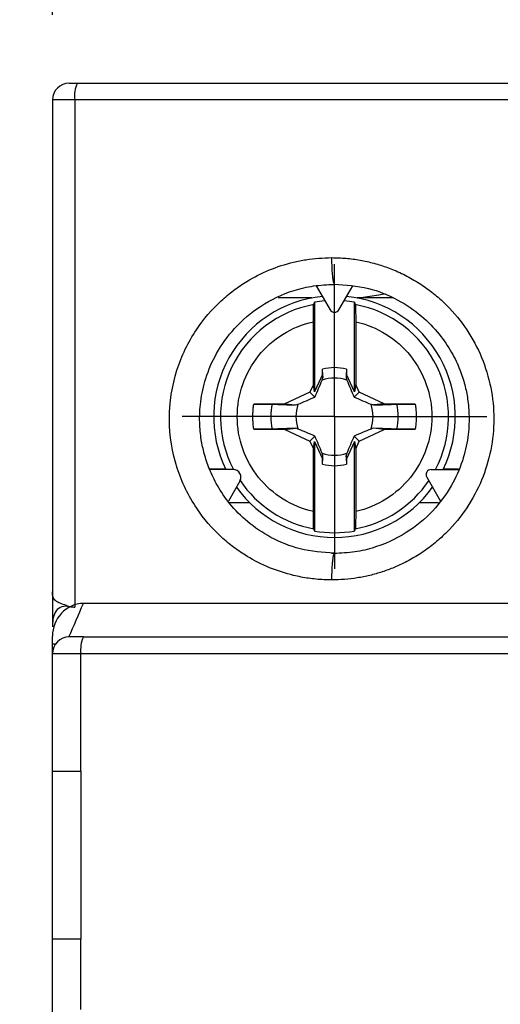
# Model space of a CAD drawing. Header units: inches. Extents: x 0.5 to 21.5, y 0.5 to 16.5.
# Tile 11 of 23: x 15.906 to 16.469, y 8.698 to 9.853. Entities that reach past the tile are written whole.
import ezdxf

# ---------------------------------------------------------------- set-up
doc = ezdxf.new("R2010")
doc.units = ezdxf.units.IN
doc.header["$LTSCALE"] = 2
doc.header["$MEASUREMENT"] = 0
doc.linetypes.add('CENTERX2', pattern=[0.8, 0.5, -0.1, 0.1, -0.1])
doc.layers.add('CENTER', color=40, linetype='CENTERX2')
doc.layers.add('DIMENSIONS', color=140, linetype='Continuous', lineweight=25)
doc.styles.add('SLDTEXTSTYLE0', font='TXT', dxfattribs={"width": 0.7})
doc.dimstyles.new('SLDDIMSTYLE0', dxfattribs={"dimtxt": 0.169922, "dimasz": 0.26, "dimexe": 0, "dimexo": 0.0625, "dimgap": 0.04248, "dimtad": 0, "dimtih": 1, "dimtoh": 1, "dimrnd": 1e-09, "dimzin": 12, "dimdsep": 46, "dimtxsty": 'SLDTEXTSTYLE0', "dimsah": 1, "dimcen": 0.09, "dimadec": 0, "dimazin": 3, "dimtfac": 1, "dimtofl": 0, "dimtmove": 0, "dimatfit": 3, "dimfxl": 0, "dimfrac": 2, "dimtolj": 1, "dimtzin": 12, "dimarcsym": 0})
doc.dimstyles.new('SLDDIMSTYLE1', dxfattribs={"dimtxt": 0.169922, "dimasz": 0.26, "dimexe": 0, "dimexo": 0.0625, "dimgap": 0.04248, "dimtad": 0, "dimtih": 1, "dimtoh": 1, "dimrnd": 1e-09, "dimzin": 12, "dimdsep": 46, "dimtxsty": 'SLDTEXTSTYLE0', "dimsah": 1, "dimcen": 0.09, "dimadec": 0, "dimazin": 3, "dimtfac": 1, "dimtmove": 0, "dimatfit": 0, "dimfxl": 0, "dimfrac": 2, "dimtolj": 1, "dimtzin": 12, "dimarcsym": 0})

# ---------------------------------------------------------------- blocks, each defined once
blk = doc.blocks.new('_D_6')
at = {"layer": 'DIMENSIONS'}
for p, q in [((15.864, 9.7784), (14.4303, 9.7784)), ((14.6803, 9.7784), (14.6803, 8.6329)), ((14.4278, 8.3248), (14.3708, 8.3248)), ((14.3708, 8.3248), (14.3708, 8.0547)), ((14.9328, 8.3248), (14.9898, 8.3248)), ((14.9898, 8.3248), (14.9898, 8.0547)), ((14.3708, 8.0547), (14.4278, 8.0547)), ((14.9898, 8.0547), (14.9328, 8.0547)), ((14.6803, 6.4398), (14.6803, 8.0167)), ((15.8738, 6.4398), (14.4303, 6.4398))]:
    blk.add_line(p, q, dxfattribs=at)
for points in [[(14.6803, 9.7784), (14.6403, 9.5184), (14.7203, 9.5184)], [(14.6803, 6.4398), (14.7203, 6.6998), (14.6403, 6.6998)]]:
    blk.add_solid(points, dxfattribs=at)
at = {"layer": 'DIMENSIONS', "char_height": 0.16667, "attachment_point": 1, "style": 'SLDTEXTSTYLE0'}
for s, insert in [('3.34', (14.4278, 8.5777)), ('84.8', (14.4278, 8.2696))]:
    blk.add_mtext(s, dxfattribs=dict(at, insert=insert))
blk = doc.blocks.new('_D_7')
at = {"layer": 'DIMENSIONS'}
for p, q in [((15.9443, 9.8587), (15.9443, 11.002)), ((17.7081, 9.8587), (17.7081, 11.002)), ((15.9443, 10.752), (15.4443, 10.752)), ((16.5664, 10.752), (16.5094, 10.752)), ((16.5094, 10.752), (16.5094, 10.4819)), ((17.0714, 10.752), (17.1284, 10.752)), ((17.1284, 10.752), (17.1284, 10.4819)), ((17.7081, 10.752), (18.2081, 10.752)), ((16.5094, 10.4819), (16.5664, 10.4819)), ((17.1284, 10.4819), (17.0714, 10.4819))]:
    blk.add_line(p, q, dxfattribs=at)
for points in [[(15.9443, 10.752), (15.6843, 10.792), (15.6843, 10.712)], [(17.7081, 10.752), (17.9681, 10.712), (17.9681, 10.792)]]:
    blk.add_solid(points, dxfattribs=at)
at = {"layer": 'DIMENSIONS', "char_height": 0.16667, "attachment_point": 1, "style": 'SLDTEXTSTYLE0'}
for s, insert in [('1.76', (16.5664, 11.0049)), ('44.8', (16.5664, 10.6968))]:
    blk.add_mtext(s, dxfattribs=dict(at, insert=insert))
blk = doc.blocks.new('SW_CENTERMARKSYMBOL_1')
at = {"layer": 'CENTER', "color": 0}
for p, q in [((0, 0.1), (0, 0.1787)), ((0, 0), (0, 0.1)), ((-0.1, 0), (-0.1787, 0)), ((0, 0), (-0.1, 0)), ((0, 0), (0, -0.1)), ((0, 0), (0.1, 0)), ((0.1, 0), (0.1787, 0)), ((0, -0.1), (0, -0.1787))]:
    blk.add_line(p, q, dxfattribs=at)

msp = doc.modelspace()

# ---------------------------------------------------------------- linework, layer by layer
for p, q in [((15.964, 9.7784), (15.9738, 9.7784)), ((15.9705, 9.7587), (15.9443, 9.7587)), ((15.9443, 9.7587), (15.9443, 9.1817)), ((15.9705, 9.7587), (15.9705, 9.1637)), ((17.6819, 9.7587), (15.9705, 9.7587)), ((16.2536, 9.5407), (16.2699, 9.5125)), ((16.2744, 9.5432), (16.275, 9.5422)), ((16.2801, 9.5125), (16.2964, 9.5407)), ((16.2483, 9.5264), (16.2091, 9.5264)), ((16.2514, 9.5214), (16.2514, 9.4163)), ((16.2986, 9.4163), (16.2986, 9.5214)), ((16.343, 9.5264), (16.3017, 9.5264)), ((16.2502, 9.4249), (16.2502, 9.4985)), ((16.2999, 9.4985), (16.2999, 9.4249)), ((16.2609, 9.4367), (16.2514, 9.4163)), ((16.2609, 9.4367), (16.261, 9.443)), ((16.2609, 9.4367), (16.2613, 9.4329)), ((16.2891, 9.4367), (16.2887, 9.4329)), ((16.289, 9.443), (16.2891, 9.4367)), ((16.2986, 9.4163), (16.2891, 9.4367)), ((16.2502, 9.4249), (16.2461, 9.4161)), ((16.2514, 9.4163), (16.2502, 9.4249)), ((16.2999, 9.4249), (16.2986, 9.4163)), ((16.3039, 9.4161), (16.2999, 9.4249)), ((16.2461, 9.4161), (16.2166, 9.4024)), ((16.2461, 9.4161), (16.2521, 9.4102)), ((16.3039, 9.4161), (16.298, 9.4102)), ((16.3334, 9.4024), (16.3039, 9.4161)), ((16.2166, 9.4024), (16.1804, 9.4018)), ((16.2166, 9.4024), (16.2293, 9.4009)), ((16.3334, 9.4024), (16.3207, 9.4009)), ((16.3696, 9.4018), (16.3334, 9.4024)), ((16.1804, 9.3726), (16.2166, 9.372)), ((16.2166, 9.372), (16.2293, 9.3735)), ((16.2166, 9.372), (16.2461, 9.3583)), ((16.3039, 9.3583), (16.3334, 9.372)), ((16.3334, 9.372), (16.3207, 9.3735)), ((16.3334, 9.372), (16.3696, 9.3726)), ((16.2461, 9.3583), (16.2521, 9.3643)), ((16.2461, 9.3583), (16.2502, 9.3495)), ((16.2502, 9.3495), (16.2514, 9.3581)), ((16.2514, 9.3581), (16.2514, 9.2531)), ((16.2514, 9.3581), (16.2609, 9.3378)), ((16.2986, 9.3581), (16.2891, 9.3378)), ((16.3039, 9.3583), (16.298, 9.3643)), ((16.2986, 9.2531), (16.2986, 9.3581)), ((16.2986, 9.3581), (16.2999, 9.3495)), ((16.2999, 9.3495), (16.3039, 9.3583)), ((16.2502, 9.2759), (16.2502, 9.3495)), ((16.2999, 9.3495), (16.2999, 9.2759)), ((16.2609, 9.3378), (16.2613, 9.3415)), ((16.261, 9.3314), (16.2609, 9.3378)), ((16.2891, 9.3378), (16.2887, 9.3415)), ((16.2891, 9.3378), (16.289, 9.3314)), ((16.1474, 9.3256), (16.1285, 9.3256)), ((16.1564, 9.3252), (16.1292, 9.3252)), ((16.3883, 9.3252), (16.4208, 9.3252)), ((16.4205, 9.3256), (16.4027, 9.3256)), ((16.1642, 9.3117), (16.1506, 9.2882)), ((16.3832, 9.3163), (16.3994, 9.2882)), ((16.1755, 9.2863), (16.1516, 9.2863)), ((16.3971, 9.2863), (16.3745, 9.2863)), ((16.275, 9.2272), (16.2744, 9.2262)), ((15.9443, 9.1817), (15.9443, 9.1405)), ((15.9619, 9.1646), (15.9607, 9.1657)), ((16.8065, 9.1681), (15.9807, 9.1681)), ((15.9443, 9.1091), (15.9443, 9.1298)), ((15.9807, 9.1288), (15.964, 9.1288)), ((15.9443, 9.1209), (15.9482, 9.1209)), ((15.9776, 9.1091), (15.9443, 9.1091)), ((15.9443, 8.9713), (15.9443, 9.1091)), ((17.6748, 9.1091), (15.9776, 9.1091)), ((15.9776, 8.9713), (15.9776, 9.1091)), ((15.9443, 8.9713), (15.9776, 8.9713)), ((15.9443, 8.7744), (15.9443, 8.9713)), ((15.9776, 8.9713), (15.9776, 8.7744)), ((15.9776, 8.7744), (15.9443, 8.7744)), ((15.9443, 8.6721), (15.9443, 8.7744)), ((15.9776, 8.6918), (15.9776, 8.7744))]:
    msp.add_line(p, q)
at = {"flags": 128}
msp.add_lwpolyline([(16.3346, 9.5311), (16.327, 9.5299), (16.3057, 9.5264)], dxfattribs=at)
for centre, radius, start, end in [((15.964, 9.7587), 0.0197, 90, 180), ((16.0023, 9.7635), 0.0322, 152.4183, 188.5462), ((16.275, 9.3872), 0.1417, 95.7424, 205.9544), ((16.275, 9.3872), 0.1337, 100.5135, 207.652), ((16.275, 9.3872), 0.1362, 94.6935, 99.9861), ((16.275, 9.3872), 0.1362, 80.0139, 85.3065), ((16.275, 9.3872), 0.1417, 334.0456, 84.2576), ((16.275, 9.3872), 0.1337, 332.3488, 79.4865), ((16.275, 9.5155), 0.00591, 210, 330), ((16.275, 9.3872), 0.0575, 75.909, 104.091), ((16.275, 9.3872), 0.0452, 71.3185, 108.6815), ((16.275, 9.3872), 0.0746, 168.7083, 191.2917), ((16.275, 9.3872), 0.0452, 161.3185, 198.6815), ((16.275, 9.3872), 0.0452, 341.3185, 18.6815), ((16.275, 9.3872), 0.0746, 348.7083, 11.2917), ((16.275, 9.3872), 0.0452, 251.3185, 288.6815), ((16.1564, 9.3162), 0.00896, 330, 90), ((16.275, 9.3872), 0.0575, 255.909, 284.091), ((16.3883, 9.3193), 0.00591, 90, 210), ((16.275, 9.3872), 0.1337, 214.1676, 259.4865), ((16.275, 9.3872), 0.1337, 280.5135, 325.8268), ((16.275, 9.3872), 0.1417, 215.7424, 270), ((16.275, 9.3872), 0.1417, 270, 324.2576), ((16.275, 9.3872), 0.1362, 260.0139, 279.9861), ((15.964, 9.1091), 0.0197, 90, 180), ((16.0119, 9.1139), 0.0346, 154.5544, 187.9752)]:
    msp.add_arc(centre, radius, start, end)
for centre, major_axis, start_param in [((15.9758, 9.1817), (0.0315, 0), 4.21331), ((16.8262, 12.0686), (5.1036, 0), 4.543008)]:
    msp.add_ellipse(centre, major_axis=major_axis, ratio=0.57735, start_param=start_param, end_param=4.543932)
for points, knots in [([(15.9738, 9.7784), (15.9879, 9.7784), (16.016, 9.7784), (16.0582, 9.7784), (16.1005, 9.7784), (16.1428, 9.7784), (16.1852, 9.7784), (16.2276, 9.7784), (16.2701, 9.7784), (16.3126, 9.7784), (16.3551, 9.7784), (16.4547, 9.7784), (16.6117, 9.7784), (16.8262, 9.7784), (17.0407, 9.7784), (17.2119, 9.7784), (17.3398, 9.7784), (17.4248, 9.7784), (17.5096, 9.7784), (17.5942, 9.7784), (17.6504, 9.7784), (17.6786, 9.7784)], [0, 0, 0, 0, 0.024966, 0.049925, 0.074879, 0.09983, 0.124779, 0.149729, 0.174681, 0.199636, 0.224597, 0.249565, 0.374777, 0.500001, 0.625213, 0.750437, 0.800362, 0.850266, 0.900165, 0.950071, 1, 1, 1, 1]), ([(16.2716, 9.1957), (16.2686, 9.1957), (16.2626, 9.1958), (16.2536, 9.1965), (16.2446, 9.1975), (16.2358, 9.199), (16.2203, 9.2024), (16.1986, 9.2093), (16.1754, 9.2211), (16.1568, 9.2336), (16.1357, 9.2511), (16.1104, 9.2806), (16.0874, 9.3277), (16.0784, 9.3842), (16.0871, 9.4408), (16.11, 9.4882), (16.1353, 9.5178), (16.1565, 9.5355), (16.1751, 9.5481), (16.1984, 9.56), (16.2221, 9.5676), (16.2416, 9.5715), (16.2565, 9.5733), (16.2666, 9.5735), (16.2716, 9.5737)], [0, 0, 0, 0, 0.01523, 0.03041, 0.045574, 0.060755, 0.075988, 0.125681, 0.175311, 0.207079, 0.23882, 0.31397, 0.401502, 0.499176, 0.597043, 0.684885, 0.760357, 0.792228, 0.824139, 0.873956, 0.92385, 0.949259, 0.97459, 1, 1, 1, 1]), ([(16.2716, 9.5737), (16.2744, 9.5736), (16.28, 9.5736), (16.2884, 9.573), (16.2967, 9.5721), (16.305, 9.5708), (16.3132, 9.5692), (16.3213, 9.5672), (16.3293, 9.5648), (16.3373, 9.5621), (16.3483, 9.5578), (16.3622, 9.5512), (16.3782, 9.5415), (16.3931, 9.5304), (16.4114, 9.5138), (16.4311, 9.4898), (16.4485, 9.4571), (16.4593, 9.4216), (16.463, 9.3847), (16.4593, 9.3478), (16.4485, 9.3123), (16.4311, 9.2796), (16.4114, 9.2556), (16.3931, 9.2389), (16.3782, 9.2278), (16.3622, 9.2182), (16.3463, 9.2106), (16.331, 9.2049), (16.3165, 9.2008), (16.3017, 9.1979), (16.2867, 9.196), (16.2767, 9.1958), (16.2716, 9.1957)], [0, 0, 0, 0, 0.014266, 0.028438, 0.042541, 0.056602, 0.07065, 0.084711, 0.098814, 0.112984, 0.127249, 0.158704, 0.190167, 0.221385, 0.252597, 0.31462, 0.376465, 0.438241, 0.500026, 0.561811, 0.623587, 0.685433, 0.747454, 0.778659, 0.809882, 0.841336, 0.872795, 0.898392, 0.923752, 0.949034, 0.974397, 1, 1, 1, 1]), ([(16.2716, 9.5737), (16.2716, 9.5697), (16.2717, 9.5636), (16.2721, 9.5563), (16.2726, 9.5512), (16.2731, 9.5472), (16.2737, 9.544), (16.2742, 9.5435), (16.2744, 9.5432)], [0, 0, 0, 0, 0.26984, 0.4151, 0.563443, 0.711786, 0.857047, 1, 1, 1, 1]), ([(16.2746, 9.227), (16.2612, 9.228), (16.2354, 9.23), (16.2009, 9.244), (16.1733, 9.2625), (16.1525, 9.2836), (16.1379, 9.305), (16.1282, 9.325), (16.1222, 9.3431), (16.1183, 9.3612), (16.1164, 9.3816), (16.1176, 9.4059), (16.1236, 9.4335), (16.1364, 9.4632), (16.1576, 9.4926), (16.1882, 9.5188), (16.2208, 9.5341), (16.2506, 9.5413), (16.2665, 9.542), (16.2746, 9.5424)], [0, 0, 0, 0, 0.081848, 0.156294, 0.223313, 0.282887, 0.335011, 0.379685, 0.416912, 0.450457, 0.491266, 0.540031, 0.596752, 0.661433, 0.734085, 0.814704, 0.903266, 0.95064, 1, 1, 1, 1]), ([(16.2744, 9.5427), (16.288, 9.5417), (16.314, 9.5398), (16.3488, 9.5256), (16.3766, 9.5068), (16.3975, 9.4854), (16.4123, 9.4638), (16.4219, 9.4435), (16.4279, 9.4251), (16.4316, 9.4069), (16.4333, 9.3863), (16.4319, 9.3618), (16.4254, 9.334), (16.4122, 9.3042), (16.3904, 9.2748), (16.3591, 9.2489), (16.3258, 9.234), (16.2957, 9.2273), (16.2796, 9.2269), (16.2714, 9.2267)], [0, 0, 0, 0, 0.081822, 0.156203, 0.223173, 0.282727, 0.334861, 0.379567, 0.416837, 0.450417, 0.491266, 0.540083, 0.596856, 0.661571, 0.734216, 0.814785, 0.903278, 0.950642, 1, 1, 1, 1]), ([(16.2502, 9.4985), (16.2502, 9.5035), (16.2502, 9.5084), (16.2504, 9.5158), (16.2505, 9.5182), (16.2506, 9.5186)], [0, 0, 0, 0, 0.5, 0.5, 1, 1, 1, 1]), ([(16.2994, 9.5186), (16.2995, 9.5182), (16.2997, 9.5158), (16.2998, 9.5084), (16.2999, 9.5035), (16.2999, 9.4985)], [0, 0, 0, 0, 0.5, 0.5, 1, 1, 1, 1]), ([(16.2502, 9.2759), (16.2249, 9.2816), (16.2022, 9.2957), (16.1698, 9.3361), (16.161, 9.3613), (16.161, 9.4131), (16.1698, 9.4383), (16.2022, 9.4788), (16.2249, 9.4929), (16.2502, 9.4985)], [0, 0, 0, 0, 0.25, 0.25, 0.5, 0.5, 0.75, 0.75, 1, 1, 1, 1]), ([(16.2999, 9.4985), (16.3252, 9.4929), (16.3478, 9.4788), (16.3802, 9.4383), (16.3891, 9.4131), (16.3891, 9.3613), (16.3802, 9.3361), (16.3478, 9.2957), (16.3252, 9.2816), (16.2999, 9.2759)], [0, 0, 0, 0, 0.25, 0.25, 0.5, 0.5, 0.75, 0.75, 1, 1, 1, 1]), ([(16.1804, 9.3726), (16.1801, 9.3746), (16.1796, 9.3785), (16.1793, 9.3843), (16.1793, 9.3901), (16.1796, 9.396), (16.1801, 9.3998), (16.1804, 9.4018)], [0, 0, 0, 0, 0.200753, 0.400377, 0.599623, 0.799247, 1, 1, 1, 1]), ([(16.1804, 9.4018), (16.1849, 9.4019), (16.1892, 9.4019), (16.1967, 9.4019), (16.1999, 9.4019), (16.2019, 9.4018)], [0, 0, 0, 0, 0.5, 0.5, 1, 1, 1, 1]), ([(16.3482, 9.4018), (16.3502, 9.4019), (16.3533, 9.4019), (16.3608, 9.4019), (16.3652, 9.4019), (16.3696, 9.4018)], [0, 0, 0, 0, 0.5, 0.5, 1, 1, 1, 1]), ([(16.3696, 9.4018), (16.3699, 9.3998), (16.3704, 9.396), (16.3708, 9.3901), (16.3708, 9.3843), (16.3704, 9.3785), (16.3699, 9.3746), (16.3696, 9.3726)], [0, 0, 0, 0, 0.200753, 0.400377, 0.599623, 0.799247, 1, 1, 1, 1]), ([(16.2019, 9.3726), (16.1999, 9.3725), (16.1968, 9.3725), (16.1893, 9.3725), (16.1849, 9.3726), (16.1804, 9.3726)], [0, 0, 0, 0, 0.5, 0.5, 1, 1, 1, 1]), ([(16.3696, 9.3726), (16.3652, 9.3726), (16.3608, 9.3725), (16.3533, 9.3725), (16.3502, 9.3725), (16.3482, 9.3726)], [0, 0, 0, 0, 0.5, 0.5, 1, 1, 1, 1]), ([(16.2506, 9.2558), (16.2505, 9.2563), (16.2504, 9.2587), (16.2502, 9.266), (16.2502, 9.2709), (16.2502, 9.2759)], [0, 0, 0, 0, 0.5, 0.5, 1, 1, 1, 1]), ([(16.2999, 9.2759), (16.2999, 9.2709), (16.2998, 9.2661), (16.2997, 9.2587), (16.2995, 9.2563), (16.2994, 9.2558)], [0, 0, 0, 0, 0.5, 0.5, 1, 1, 1, 1]), ([(16.2744, 9.2262), (16.2742, 9.2259), (16.2737, 9.2254), (16.2731, 9.2222), (16.2726, 9.2181), (16.2721, 9.2131), (16.2717, 9.2058), (16.2716, 9.1997), (16.2716, 9.1957)], [0, 0, 0, 0, 0.14332, 0.288518, 0.436798, 0.585077, 0.730275, 1, 1, 1, 1]), ([(15.9607, 9.1657), (15.9553, 9.1674), (15.9509, 9.1689), (15.9467, 9.1723), (15.9457, 9.1736), (15.9448, 9.1762), (15.9446, 9.1771), (15.9443, 9.1792), (15.9443, 9.1804), (15.9443, 9.1817)], [0, 0, 0, 0, 0.5, 0.5, 0.75, 0.75, 0.875, 0.875, 1, 1, 1, 1]), ([(15.9807, 9.1681), (15.9709, 9.1681), (15.9615, 9.1636), (15.9482, 9.1494), (15.9443, 9.1397), (15.9443, 9.1298)], [0, 0, 0, 0, 0.5, 0.5, 1, 1, 1, 1]), ([(15.9619, 9.1646), (15.959, 9.1649), (15.9561, 9.1647), (15.9509, 9.1622), (15.9488, 9.16), (15.9461, 9.1549), (15.9454, 9.152), (15.9445, 9.1463), (15.9443, 9.1434), (15.9443, 9.1405)], [0, 0, 0, 0, 0.25, 0.25, 0.5, 0.5, 0.75, 0.75, 1, 1, 1, 1]), ([(15.9807, 9.1288), (15.9962, 9.1288), (16.0273, 9.1288), (16.0741, 9.1288), (16.1209, 9.1288), (16.1677, 9.1288), (16.2145, 9.1288), (16.2614, 9.1288), (16.3083, 9.1288), (16.3552, 9.1288), (16.4022, 9.1288), (16.4491, 9.1288), (16.4962, 9.1288), (16.5432, 9.1288), (16.5903, 9.1288), (16.6374, 9.1288), (16.6846, 9.1288), (16.7318, 9.1288), (16.779, 9.1288), (16.8388, 9.1288), (16.9112, 9.1288), (16.9961, 9.1288), (17.0809, 9.1288), (17.1656, 9.1288), (17.2502, 9.1288), (17.3348, 9.1288), (17.4192, 9.1288), (17.5035, 9.1288), (17.5877, 9.1288), (17.6437, 9.1288), (17.6717, 9.1288)], [0, 0, 0, 0, 0.0278235, 0.0556308, 0.0834238, 0.1112047, 0.1389754, 0.166738, 0.1944946, 0.2222471, 0.2499977, 0.2777483, 0.3055011, 0.333258, 0.3610212, 0.3887926, 0.4165744, 0.4443684, 0.4721768, 0.5000017, 0.5500719, 0.6000947, 0.650082, 0.7000457, 0.7499977, 0.7999499, 0.8499144, 0.8999029, 0.9499275, 1, 1, 1, 1])]:
    msp.add_open_spline(points, degree=3, knots=knots)
for points in [[(16.2506, 9.5186), (16.2509, 9.5195), (16.2511, 9.5205), (16.2514, 9.5214)], [(16.2986, 9.5214), (16.2989, 9.5205), (16.2991, 9.5195), (16.2994, 9.5186)], [(16.2613, 9.4329), (16.2612, 9.4363), (16.2611, 9.4397), (16.261, 9.443)], [(16.289, 9.443), (16.2889, 9.4397), (16.2888, 9.4363), (16.2887, 9.4329)], [(16.2521, 9.4102), (16.2551, 9.417), (16.2578, 9.4235), (16.2605, 9.43)], [(16.2605, 9.43), (16.2608, 9.431), (16.2611, 9.432), (16.2613, 9.4329)], [(16.2887, 9.4329), (16.2889, 9.432), (16.2892, 9.431), (16.2895, 9.43)], [(16.2895, 9.43), (16.2922, 9.4235), (16.295, 9.417), (16.298, 9.4102)], [(16.2019, 9.4018), (16.211, 9.4015), (16.2201, 9.4012), (16.2293, 9.4009)], [(16.2293, 9.4009), (16.2303, 9.4011), (16.2312, 9.4014), (16.2322, 9.4017)], [(16.2322, 9.4017), (16.2387, 9.4044), (16.2452, 9.4072), (16.2521, 9.4102)], [(16.298, 9.4102), (16.3048, 9.4072), (16.3113, 9.4044), (16.3178, 9.4017)], [(16.3178, 9.4017), (16.3188, 9.4014), (16.3198, 9.4011), (16.3207, 9.4009)], [(16.3207, 9.4009), (16.33, 9.4012), (16.3391, 9.4015), (16.3482, 9.4018)], [(16.2293, 9.3735), (16.2201, 9.3732), (16.211, 9.3729), (16.2019, 9.3726)], [(16.2322, 9.3727), (16.2312, 9.373), (16.2303, 9.3733), (16.2293, 9.3735)], [(16.2521, 9.3643), (16.2452, 9.3673), (16.2387, 9.37), (16.2322, 9.3727)], [(16.3178, 9.3727), (16.3113, 9.37), (16.3048, 9.3673), (16.298, 9.3643)], [(16.3207, 9.3735), (16.3198, 9.3733), (16.3188, 9.373), (16.3178, 9.3727)], [(16.3482, 9.3726), (16.3391, 9.3729), (16.33, 9.3732), (16.3207, 9.3735)], [(16.2605, 9.3444), (16.2578, 9.3509), (16.2551, 9.3574), (16.2521, 9.3643)], [(16.298, 9.3643), (16.295, 9.3574), (16.2922, 9.3509), (16.2895, 9.3444)], [(16.2613, 9.3415), (16.2611, 9.3425), (16.2608, 9.3434), (16.2605, 9.3444)], [(16.2895, 9.3444), (16.2892, 9.3434), (16.2889, 9.3425), (16.2887, 9.3415)], [(16.261, 9.3314), (16.2611, 9.3348), (16.2612, 9.3381), (16.2613, 9.3415)], [(16.2887, 9.3415), (16.2888, 9.3381), (16.2889, 9.3348), (16.289, 9.3314)], [(16.2514, 9.2531), (16.2511, 9.254), (16.2509, 9.2549), (16.2506, 9.2558)], [(16.2994, 9.2558), (16.2991, 9.2549), (16.2989, 9.254), (16.2986, 9.2531)], [(15.9636, 9.1288), (15.9693, 9.1419), (15.975, 9.155), (15.9807, 9.1681)]]:
    msp.add_open_spline(points, degree=3)

# ---------------------------------------------------------------- block references
at = {"layer": 'CENTER'}
msp.add_blockref('SW_CENTERMARKSYMBOL_1', (16.275, 9.3872), dxfattribs=at)

# ---------------------------------------------------------------- dimensions: what is measured, and where the dimension line sits
at = {"layer": 'DIMENSIONS'}
dim = msp.add_linear_dim(base=(17.7081, 10.752), p1=(15.9443, 9.7587), p2=(17.7081, 9.7587), dimstyle='SLDDIMSTYLE1', dxfattribs=at)
dim.commit()
dim.dimension.update_dxf_attribs({"geometry": '_D_7', "text_midpoint": (16.8189, 10.752), "dimtype": 160})
dim = msp.add_linear_dim(base=(14.6803, 9.7784), p1=(15.9738, 6.4398), p2=(15.964, 9.7784), angle=90, dimstyle='SLDDIMSTYLE0', dxfattribs=at)
dim.commit()
dim.dimension.update_dxf_attribs({"geometry": '_D_6', "text_midpoint": (14.6803, 8.3248), "dimtype": 160})

doc.saveas('drawing.dxf')
